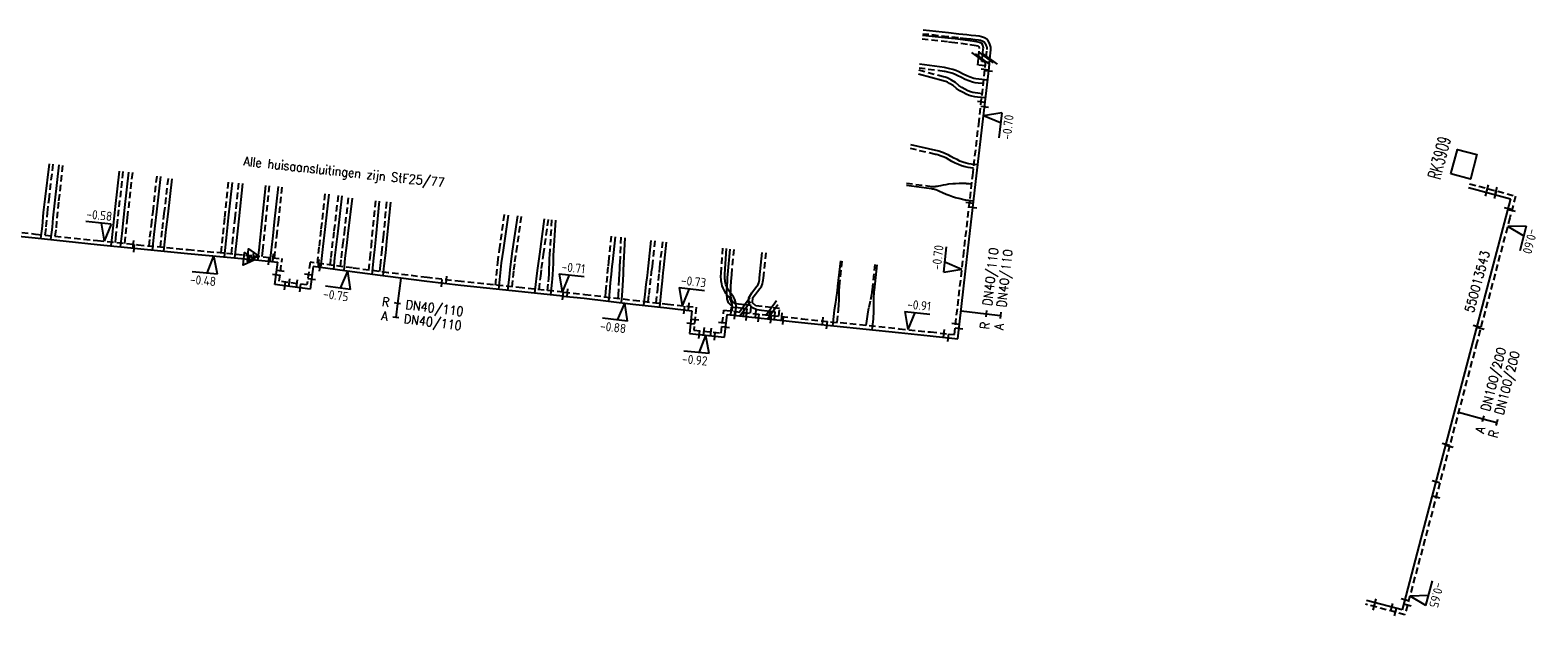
# Model space of a CAD drawing. Header units: millimetres. Extents: x 0 to 118212815, y 0 to 488348790.
# Tile 131 of 143: x 117733506 to 117881940, y 487526523 to 487584159. Entities that reach past the tile are written whole.
import ezdxf
from ezdxf.enums import TextEntityAlignment as Align

# ---------------------------------------------------------------- set-up
doc = ezdxf.new("R2010")
doc.units = ezdxf.units.MM
doc.header["$LTSCALE"] = 200
doc.linetypes.add('HIDDEN2', pattern=[4.7625, 3.175, -1.5875])
for name, color, linetype in [('WW-C-isolatieovergang', 7, 'Continuous'), ('WW-C-KAST', 7, 'Continuous'), ('WW-C-mof', 7, 'Continuous'), ('WW-C-VERLOOP', 7, 'Continuous'), ('WW-I-diam', 7, 'Continuous'), ('WW-I-info', 7, 'Continuous'), ('WW-I-NAP', 7, 'Continuous'), ('WW-L-aanvoer', 3, 'Continuous'), ('WW-L-retour', 3, 'HIDDEN2')]:
    doc.layers.add(name, color=color, linetype=linetype)
doc.styles.add('DIN17', font='ROMANS.SHX', dxfattribs={"width": 0.9})
doc.styles.add('ISOCP', font='ISOCP.SHX')

# ---------------------------------------------------------------- blocks, each defined once
blk = doc.blocks.new('LR-mof')
at = {"color": 0, "linetype": 'ByBlock', "lineweight": -2}
blk.add_line((0, -0.75), (0, 0.75), dxfattribs=at)
blk = doc.blocks.new('LR-DIAO2')
at = {"color": 0, "lineweight": -3}
blk.add_line((0, 0), (0, -5), dxfattribs=at)
at = {"color": 0, "linetype": 'Continuous', "lineweight": -3}
blk.add_line((0, -5), (0, -7.8), dxfattribs=at)
at = {"color": 0, "lineweight": -3}
for points in [[(0.61, -5), (0, -5), (-0.61, -5)], [(0.61, -7.8), (0, -7.8), (-0.61, -7.8)]]:
    blk.add_lwpolyline(points, dxfattribs=at)
at = {"color": 1, "lineweight": -3, "style": 'DIN17', "width": 0.9}
for tag, p in [('*1', (-1.61, -5)), ('*2', (-1.61, -7.78))]:
    blk.add_attdef(tag, text='', height=1.8, dxfattribs=at).set_placement(p, align=Align.MIDDLE_RIGHT)
for tag, p in [('*11', (1.61, -5)), ('*12', (1.61, -7.8))]:
    blk.add_attdef(tag, text='', height=1.8, dxfattribs=at).set_placement(p, align=Align.MIDDLE_LEFT)
blk = doc.blocks.new('nap1')
at = {"color": 0, "linetype": 'Continuous', "lineweight": -3}
for p, q in [((-1, 3.5), (0, 0)), ((-1, 3.5), (4, 3.5)), ((1, 3.5), (0, 0))]:
    blk.add_line(p, q, dxfattribs=at)
at = {"color": 0, "linetype": 'Continuous', "lineweight": -3, "style": 'ISOCP'}
for tag, p in [('*1', (1.7, 5)), ('*2', (4, 1.5))]:
    blk.add_attdef(tag, text='', height=1.8, dxfattribs=at).set_placement(p, align=Align.MIDDLE)
blk = doc.blocks.new('nap2')
at = {"color": 0, "linetype": 'Continuous', "lineweight": -3}
for p, q in [((1, 3.5), (-4, 3.5)), ((-1, 3.5), (0, 0)), ((1, 3.5), (0, 0))]:
    blk.add_line(p, q, dxfattribs=at)
at = {"color": 0, "linetype": 'Continuous', "lineweight": -3, "style": 'ISOCP'}
for tag, p in [('*1', (-1.5, 5)), ('*2', (-4, 1.5))]:
    blk.add_attdef(tag, text='', height=1.8, dxfattribs=at).set_placement(p, align=Align.MIDDLE)
blk = doc.blocks.new('LR-isoov')
at = {"color": 0, "linetype": 'ByBlock', "lineweight": -2}
blk.add_line((0.87, 1.5), (-0.87, -1.5), dxfattribs=at)
blk = doc.blocks.new('LR-VERL')
at = {"color": 0, "linetype": 'ByBlock', "lineweight": -2}
blk.add_lwpolyline([(1.08, 0), (-1.08, -1.25), (-1.08, 1.25)], close=True, dxfattribs=at)
blk = doc.blocks.new('LR-kast')
at = {"color": 0, "linetype": 'ByBlock', "lineweight": -3}
blk.add_lwpolyline([(-2.5, 2), (2.5, 2), (2.5, -2), (-2.5, -2)], close=True, dxfattribs=at)
at = {"color": 7, "linetype": 'ByBlock', "lineweight": -3, "style": 'DIN17', "width": 0.7}
for tag, p in [('*1', (0, 5)), ('*2', (0, -5))]:
    blk.add_attdef(tag, text='', height=2.5, dxfattribs=at).set_placement(p, align=Align.MIDDLE)
at = {"color": 0, "linetype": 'ByBlock', "lineweight": -2, "style": 'DIN17', "width": 0.3, "flags": 1}
for tag, p in [('OCODE', (5, 1.25)), ('NCODE', (10, 1.25)), ('BC', (15, 1.25)), ('RK', (20, 1.25)), ('ST', (5, -1.25)), ('VCODE', (10, -1.25)), ('NIVO', (15, -1.25)), ('IMM', (20, -1.25))]:
    blk.add_attdef(tag, text='', height=1.8, dxfattribs=at).set_placement(p, align=Align.MIDDLE)
blk = doc.blocks.new('LR-hyp')
at = {"color": 7, "linetype": 'ByBlock', "lineweight": -3, "style": 'DIN17', "width": 0.9}
blk.add_attdef('*1', text='', height=1.8, dxfattribs=at).set_placement((0, 0), align=Align.MIDDLE)
at = {"color": 7, "linetype": 'ByBlock', "lineweight": -2, "style": 'DIN17', "width": 0.9, "flags": 1}
blk.add_attdef('*2', text='', height=1.8, dxfattribs=at).set_placement((0, -5), align=Align.MIDDLE)

msp = doc.modelspace()

# ---------------------------------------------------------------- linework, layer by layer
at = {"layer": 'WW-L-aanvoer', "lineweight": -3}
for p, q in [((117823908, 487583891), (117821423, 487584159)), ((117823853, 487583380), (117821368, 487583647)), ((117824589, 487583300), (117823853, 487583380)), ((117824935, 487583781), (117823908, 487583891)), ((117825830, 487583133), (117824589, 487583300)), ((117825739, 487583693), (117824935, 487583781)), ((117826159, 487583648), (117825739, 487583693)), ((117826707, 487583007), (117825830, 487583133)), ((117826600, 487583600), (117826159, 487583648)), ((117826925, 487583565), (117826600, 487583600)), ((117826979, 487582945), (117826707, 487583007)), ((117827175, 487583511), (117826925, 487583565)), ((117827211, 487582834), (117826979, 487582945)), ((117827452, 487583403), (117827175, 487583511)), ((117827308, 487582676), (117827211, 487582834)), ((117827348, 487582398), (117827308, 487582676)), ((117827687, 487583268), (117827452, 487583403)), ((117827813, 487583093), (117827687, 487583268)), ((117827947, 487582864), (117827813, 487583093)), ((117828036, 487582686), (117827947, 487582864)), ((117828099, 487582488), (117828036, 487582686)), ((117827210, 487581062), (117827236, 487581314)), ((117827236, 487581314), (117827338, 487582300)), ((117827338, 487582300), (117827348, 487582398)), ((117827912, 487580451), (117828001, 487581320)), ((117828001, 487581320), (117828093, 487582215)), ((117828093, 487582215), (117828101, 487582287)), ((117828101, 487582287), (117828099, 487582488)), ((117823401, 487579174), (117820957, 487579827)), ((117823540, 487580469), (117821062, 487580801)), ((117823645, 487580455), (117823540, 487580469)), ((117823796, 487580426), (117823645, 487580455)), ((117824063, 487580366), (117823796, 487580426)), ((117824342, 487580295), (117824063, 487580366)), ((117824637, 487580188), (117824342, 487580295)), ((117824940, 487580050), (117824637, 487580188)), ((117825356, 487579843), (117824940, 487580050)), ((117825722, 487579660), (117825356, 487579843)), ((117826063, 487579525), (117825722, 487579660)), ((117827965, 487580970), (117827210, 487581062)), ((117827269, 487574859), (117827912, 487580451)), ((117823477, 487579154), (117823401, 487579174)), ((117823647, 487579096), (117823477, 487579154)), ((117823815, 487579031), (117823647, 487579096)), ((117824017, 487578920), (117823815, 487579031)), ((117824377, 487578706), (117824017, 487578920)), ((117824709, 487578426), (117824377, 487578706)), ((117825033, 487578194), (117824709, 487578426)), ((117825348, 487578025), (117825033, 487578194)), ((117826398, 487579416), (117826063, 487579525)), ((117826605, 487579361), (117826398, 487579416)), ((117826898, 487579327), (117826605, 487579361)), ((117827772, 487579233), (117826898, 487579327)), ((117825663, 487577856), (117825348, 487578025)), ((117825949, 487577744), (117825663, 487577856)), ((117826228, 487577662), (117825949, 487577744)), ((117826497, 487577614), (117826228, 487577662)), ((117826774, 487577575), (117826497, 487577614)), ((117827571, 487577485), (117826774, 487577575)), ((117826682, 487569825), (117827269, 487574859)), ((117822663, 487572316), (117820210, 487572889)), ((117822837, 487572276), (117822663, 487572316)), ((117822967, 487572242), (117822837, 487572276)), ((117823213, 487572162), (117822967, 487572242)), ((117823433, 487572080), (117823213, 487572162)), ((117823637, 487572003), (117823433, 487572080)), ((117823877, 487571893), (117823637, 487572003)), ((117824164, 487571741), (117823877, 487571893)), ((117824442, 487571578), (117824164, 487571741)), ((117824756, 487571417), (117824442, 487571578)), ((117825050, 487571274), (117824756, 487571417)), ((117825314, 487571173), (117825050, 487571274)), ((117825653, 487571071), (117825314, 487571173)), ((117825912, 487571012), (117825653, 487571071)), ((117826146, 487570982), (117825912, 487571012)), ((117826806, 487570894), (117826146, 487570982)), ((117825764, 487561889), (117826682, 487569825)), ((117822256, 487568535), (117819778, 487568870)), ((117822354, 487568522), (117822256, 487568535)), ((117822429, 487568508), (117822354, 487568522)), ((117822544, 487568481), (117822429, 487568508)), ((117822676, 487568443), (117822544, 487568481)), ((117822832, 487568387), (117822676, 487568443)), ((117823025, 487568298), (117822832, 487568387)), ((117823326, 487568157), (117823025, 487568298)), ((117823692, 487567999), (117823326, 487568157)), ((117823981, 487567887), (117823692, 487567999)), ((117824303, 487567772), (117823981, 487567887)), ((117824616, 487567673), (117824303, 487567772)), ((117824934, 487567583), (117824616, 487567673)), ((117825567, 487567434), (117824934, 487567583)), ((117825622, 487567428), (117825567, 487567434)), ((117826394, 487567339), (117825622, 487567428)), ((117790860, 487561349), (117791128, 487563834)), ((117791963, 487561230), (117792082, 487563732)), ((117794383, 487560970), (117794651, 487563455)), ((117795889, 487560808), (117796157, 487563293)), ((117801912, 487560160), (117802069, 487562657)), ((117802201, 487560129), (117802424, 487562619)), ((117805320, 487559793), (117805588, 487562279)), ((117824840, 487553784), (117825764, 487561889)), ((117790735, 487560160), (117790811, 487560892)), ((117790811, 487560892), (117790860, 487561349)), ((117791906, 487560149), (117791930, 487560627)), ((117791930, 487560627), (117791955, 487561074)), ((117791955, 487561074), (117791963, 487561230)), ((117794277, 487560029), (117794353, 487560683)), ((117794353, 487560683), (117794383, 487560970)), ((117795833, 487560282), (117795889, 487560808)), ((117813030, 487558964), (117813325, 487561446)), ((117816622, 487558577), (117816889, 487561063)), ((117790572, 487558392), (117790652, 487559294)), ((117790652, 487559294), (117790735, 487560160)), ((117791806, 487558041), (117791854, 487559023)), ((117791854, 487559023), (117791882, 487559592)), ((117791882, 487559592), (117791906, 487560149)), ((117794066, 487558189), (117794166, 487559142)), ((117794166, 487559142), (117794277, 487560029)), ((117795664, 487558592), (117795752, 487559494)), ((117795752, 487559494), (117795833, 487560282)), ((117801898, 487559950), (117801912, 487560160)), ((117801899, 487559863), (117801898, 487559950)), ((117801905, 487559682), (117801899, 487559863)), ((117801920, 487559524), (117801905, 487559682)), ((117801939, 487559406), (117801920, 487559524)), ((117801966, 487559274), (117801939, 487559406)), ((117802005, 487559128), (117801966, 487559274)), ((117802088, 487558907), (117802005, 487559128)), ((117802188, 487558683), (117802088, 487558907)), ((117802111, 487558568), (117802126, 487558961)), ((117802126, 487558961), (117802148, 487559460)), ((117802148, 487559460), (117802173, 487559808)), ((117802173, 487559808), (117802201, 487560129)), ((117804808, 487558681), (117805039, 487558959)), ((117805039, 487558959), (117805168, 487559138)), ((117805168, 487559138), (117805243, 487559303)), ((117805243, 487559303), (117805278, 487559468)), ((117805278, 487559468), (117805300, 487559603)), ((117805300, 487559603), (117805320, 487559793)), ((117812988, 487558610), (117813018, 487558865)), ((117813018, 487558865), (117813030, 487558964)), ((117785964, 487557990), (117788059, 487557781)), ((117788059, 487557781), (117792845, 487557208)), ((117790469, 487557493), (117790572, 487558392)), ((117791726, 487557342), (117791806, 487558041)), ((117793927, 487557084), (117794066, 487558189)), ((117795483, 487556906), (117795664, 487558592)), ((117802084, 487558192), (117802111, 487558568)), ((117802143, 487557720), (117802084, 487558192)), ((117802249, 487557341), (117802143, 487557720)), ((117802314, 487558468), (117802188, 487558683)), ((117802555, 487558179), (117802314, 487558468)), ((117802739, 487557912), (117802555, 487558179)), ((117802870, 487557647), (117802739, 487557912)), ((117802996, 487557285), (117802870, 487557647)), ((117804246, 487557201), (117804268, 487557823)), ((117804268, 487557823), (117804551, 487558304)), ((117804551, 487558304), (117804808, 487558681)), ((117812783, 487557181), (117812857, 487557601)), ((117812857, 487557601), (117812898, 487557898)), ((117812898, 487557898), (117812945, 487558265)), ((117812945, 487558265), (117812988, 487558610)), ((117816566, 487557407), (117816569, 487557712)), ((117816573, 487556997), (117816566, 487557407)), ((117816569, 487557712), (117816577, 487557967)), ((117816577, 487557967), (117816588, 487558176)), ((117816588, 487558176), (117816608, 487558449)), ((117816608, 487558449), (117816622, 487558577)), ((117792845, 487557208), (117796203, 487556823)), ((117796203, 487556823), (117798663, 487556548)), ((117798663, 487556548), (117798420, 487554302)), ((117801874, 487553934), (117802135, 487556174)), ((117802135, 487556174), (117809434, 487555387)), ((117802713, 487556876), (117802249, 487557341)), ((117803211, 487556822), (117802713, 487556876)), ((117802951, 487556086), (117802993, 487556558)), ((117802993, 487556558), (117803026, 487556923)), ((117803026, 487556923), (117802996, 487557285)), ((117803898, 487556748), (117803211, 487556822)), ((117804087, 487556728), (117803898, 487556748)), ((117804005, 487555972), (117804087, 487556728)), ((117804625, 487556840), (117804246, 487557201)), ((117805036, 487556626), (117804625, 487556840)), ((117805523, 487556573), (117805036, 487556626)), ((117806612, 487556456), (117805523, 487556573)), ((117806868, 487556428), (117806612, 487556456)), ((117806786, 487555672), (117806868, 487556428)), ((117812529, 487555068), (117812651, 487556269)), ((117812651, 487556269), (117812698, 487556631)), ((117812698, 487556631), (117812783, 487557181)), ((117816526, 487555737), (117816545, 487555992)), ((117816545, 487555992), (117816561, 487556283)), ((117816561, 487556283), (117816573, 487556717)), ((117816573, 487556717), (117816573, 487556997)), ((117809434, 487555387), (117819011, 487554399)), ((117816413, 487554667), (117816468, 487555191)), ((117816468, 487555191), (117816526, 487555737)), ((117819011, 487554399), (117822109, 487554081)), ((117798420, 487554302), (117801874, 487553934)), ((117822109, 487554081), (117824840, 487553784))]:
    msp.add_line(p, q, dxfattribs=at)
at = {"layer": 'WW-L-aanvoer'}
for p, q in [((117734988, 487567534), (117735395, 487571010)), ((117735965, 487567416), (117736356, 487570895)), ((117741903, 487566807), (117742288, 487570286)), ((117742828, 487566711), (117743228, 487570188)), ((117745979, 487566279), (117746379, 487569756)), ((117747086, 487566056), (117747493, 487569533)), ((117753048, 487565687), (117753414, 487569168)), ((117754070, 487565604), (117754435, 487569084)), ((117756337, 487565404), (117756703, 487568885)), ((117757566, 487565281), (117757949, 487568760)), ((117762548, 487564550), (117762929, 487568029)), ((117763824, 487564373), (117764238, 487567849)), ((117875121, 487568665), (117879257, 487567553)), ((117734835, 487566231), (117734988, 487567534)), ((117735780, 487565700), (117735965, 487567416)), ((117741699, 487564955), (117741903, 487566807)), ((117742718, 487565756), (117742828, 487566711)), ((117745825, 487564907), (117745979, 487566279)), ((117764817, 487564148), (117765237, 487567623)), ((117767572, 487563856), (117767909, 487567340)), ((117768664, 487563738), (117769007, 487567222)), ((117879257, 487567553), (117878795, 487565806)), ((117734568, 487563660), (117734719, 487564855)), ((117734719, 487564855), (117734835, 487566231)), ((117735707, 487564758), (117735780, 487565700)), ((117741578, 487563753), (117741699, 487564955)), ((117742564, 487564152), (117742718, 487565756)), ((117745675, 487563752), (117745825, 487564907)), ((117746910, 487564553), (117747086, 487566056)), ((117752875, 487564048), (117753048, 487565687)), ((117753813, 487563156), (117754070, 487565604)), ((117756043, 487562507), (117756337, 487565404)), ((117757417, 487563933), (117757566, 487565281)), ((117780094, 487562501), (117780587, 487565966)), ((117781008, 487562416), (117781510, 487565880)), ((117783676, 487562127), (117784147, 487565595)), ((117785044, 487561979), (117785256, 487565473)), ((117878795, 487565806), (117875547, 487553516)), ((117730742, 487564056), (117733998, 487563720)), ((117733998, 487563720), (117740100, 487563079)), ((117735555, 487563556), (117735707, 487564758)), ((117741492, 487562933), (117741578, 487563753)), ((117742399, 487562838), (117742564, 487564152)), ((117745565, 487562518), (117745675, 487563752)), ((117746675, 487562411), (117746910, 487564553)), ((117752644, 487561844), (117752875, 487564048)), ((117757133, 487561410), (117757417, 487563933)), ((117762363, 487562868), (117762548, 487564550)), ((117763511, 487561756), (117763824, 487564373)), ((117764674, 487562964), (117764817, 487564148)), ((117767476, 487562868), (117767572, 487563856)), ((117768516, 487562240), (117768664, 487563738)), ((117740100, 487563079), (117744062, 487562664)), ((117744062, 487562664), (117749012, 487562184)), ((117749012, 487562184), (117754678, 487561654)), ((117753665, 487561749), (117753813, 487563156)), ((117755920, 487561530), (117756043, 487562507)), ((117762136, 487560791), (117762363, 487562868)), ((117764520, 487561725), (117764674, 487562964)), ((117767358, 487561719), (117767476, 487562868)), ((117768371, 487560963), (117768516, 487562240)), ((117779915, 487561249), (117780094, 487562501)), ((117780860, 487561401), (117781008, 487562416)), ((117783485, 487560737), (117783642, 487561879)), ((117783642, 487561879), (117783676, 487562127)), ((117785030, 487561744), (117785044, 487561983)), ((117754678, 487561654), (117755082, 487561614)), ((117755082, 487561614), (117757886, 487561335)), ((117757599, 487559124), (117757886, 487561335)), ((117761384, 487560893), (117761084, 487558656)), ((117765194, 487560377), (117761384, 487560893)), ((117763410, 487560619), (117763511, 487561756)), ((117764409, 487560483), (117764520, 487561725)), ((117768720, 487559913), (117765194, 487560377)), ((117767182, 487560116), (117767358, 487561719)), ((117768263, 487559974), (117768371, 487560963)), ((117779643, 487558651), (117779915, 487561249)), ((117780686, 487559863), (117780753, 487560581)), ((117780753, 487560581), (117780860, 487561401)), ((117783397, 487559983), (117783485, 487560737)), ((117784970, 487560123), (117784996, 487560646)), ((117784996, 487560646), (117785019, 487561223)), ((117785019, 487561223), (117785030, 487561744)), ((117761084, 487558656), (117757599, 487559124)), ((117772551, 487559430), (117768720, 487559913)), ((117775898, 487559046), (117772551, 487559430)), ((117781915, 487558412), (117775898, 487559046)), ((117780522, 487558559), (117780686, 487559863)), ((117783182, 487558280), (117783397, 487559983)), ((117784769, 487558114), (117784900, 487559345)), ((117784900, 487559345), (117784942, 487559689)), ((117784942, 487559689), (117784970, 487560123)), ((117785964, 487557990), (117781915, 487558412)), ((117875547, 487553516), (117870424, 487534133)), ((117870424, 487534133), (117868572, 487527125)), ((117868572, 487527125), (117865082, 487528048))]:
    msp.add_line(p, q, dxfattribs=at)
at = {"layer": 'WW-L-retour', "lineweight": -3}
for p, q in [((117823813, 487583002), (117821327, 487583269)), ((117823868, 487583513), (117821382, 487583781)), ((117824543, 487582923), (117823813, 487583002)), ((117824893, 487583403), (117823868, 487583513)), ((117825777, 487582757), (117824543, 487582923)), ((117825698, 487583316), (117824893, 487583403)), ((117826118, 487583270), (117825698, 487583316)), ((117826638, 487582633), (117825777, 487582757)), ((117826559, 487583222), (117826118, 487583270)), ((117826865, 487583189), (117826559, 487583222)), ((117826853, 487582584), (117826638, 487582633)), ((117827066, 487583146), (117826865, 487583189)), ((117827288, 487583059), (117827066, 487583146)), ((117827427, 487582980), (117827288, 487583059)), ((117827494, 487582886), (117827427, 487582980)), ((117827612, 487582683), (117827494, 487582886)), ((117827683, 487582542), (117827612, 487582683)), ((117826794, 487580730), (117826869, 487581457)), ((117826915, 487582531), (117826853, 487582584)), ((117826869, 487581457), (117826960, 487582339)), ((117826970, 487582434), (117826915, 487582531)), ((117826960, 487582339), (117826970, 487582434)), ((117827534, 487580492), (117827632, 487581445)), ((117827632, 487581445), (117827634, 487581461)), ((117827634, 487581461), (117827715, 487582254)), ((117827719, 487582428), (117827683, 487582542)), ((117827715, 487582254), (117827720, 487582305)), ((117827720, 487582305), (117827719, 487582428)), ((117823442, 487579557), (117820998, 487580210)), ((117823500, 487580091), (117821021, 487580423)), ((117823584, 487580080), (117823500, 487580091)), ((117823718, 487580053), (117823584, 487580080)), ((117823975, 487579996), (117823718, 487580053)), ((117824231, 487579931), (117823975, 487579996)), ((117824493, 487579836), (117824231, 487579931)), ((117824776, 487579707), (117824493, 487579836)), ((117825186, 487579503), (117824776, 487579707)), ((117827549, 487580638), (117826794, 487580730)), ((117826891, 487574903), (117827534, 487580492)), ((117823588, 487579518), (117823442, 487579557)), ((117823777, 487579453), (117823588, 487579518)), ((117823976, 487579376), (117823777, 487579453)), ((117824206, 487579250), (117823976, 487579376)), ((117824598, 487579017), (117824206, 487579250)), ((117824942, 487578726), (117824598, 487579017)), ((117825235, 487578517), (117824942, 487578726)), ((117825568, 487579313), (117825186, 487579503)), ((117825527, 487578360), (117825235, 487578517)), ((117825823, 487578202), (117825527, 487578360)), ((117825935, 487579168), (117825568, 487579313)), ((117826072, 487578104), (117825823, 487578202)), ((117826291, 487579052), (117825935, 487579168)), ((117826533, 487578987), (117826291, 487579052)), ((117826855, 487578949), (117826533, 487578987)), ((117827351, 487578896), (117826855, 487578949)), ((117826315, 487578033), (117826072, 487578104)), ((117826557, 487577990), (117826315, 487578033)), ((117826822, 487577952), (117826557, 487577990)), ((117827237, 487577905), (117826822, 487577952)), ((117826304, 487569869), (117826891, 487574903)), ((117822622, 487571936), (117820169, 487572509)), ((117822746, 487571907), (117822622, 487571936)), ((117822861, 487571877), (117822746, 487571907)), ((117823089, 487571803), (117822861, 487571877)), ((117823300, 487571724), (117823089, 487571803)), ((117823490, 487571652), (117823300, 487571724)), ((117823709, 487571552), (117823490, 487571652)), ((117823979, 487571409), (117823709, 487571552)), ((117824259, 487571244), (117823979, 487571409)), ((117824586, 487571078), (117824259, 487571244)), ((117824898, 487570925), (117824586, 487571078)), ((117825192, 487570813), (117824898, 487570925)), ((117825556, 487570703), (117825192, 487570813)), ((117825387, 487561932), (117826304, 487569869)), ((117825845, 487570638), (117825556, 487570703)), ((117826096, 487570605), (117825845, 487570638)), ((117826385, 487570567), (117826096, 487570605)), ((117822280, 487568753), (117819799, 487569066)), ((117822336, 487568745), (117822280, 487568753)), ((117822413, 487568745), (117822336, 487568745)), ((117822491, 487568748), (117822413, 487568745)), ((117822594, 487568755), (117822491, 487568748)), ((117822686, 487568765), (117822594, 487568755)), ((117822787, 487568781), (117822686, 487568765)), ((117822944, 487568814), (117822787, 487568781)), ((117823125, 487568854), (117822944, 487568814)), ((117823386, 487568905), (117823125, 487568854)), ((117823667, 487568951), (117823386, 487568905)), ((117823933, 487568988), (117823667, 487568951)), ((117824329, 487569029), (117823933, 487568988)), ((117824606, 487569049), (117824329, 487569029)), ((117824981, 487569063), (117824606, 487569049)), ((117825246, 487569065), (117824981, 487569063)), ((117825439, 487569062), (117825246, 487569065)), ((117825631, 487569055), (117825439, 487569062)), ((117825699, 487569052), (117825631, 487569055)), ((117825951, 487569024), (117825699, 487569052)), ((117826203, 487568993), (117825951, 487569024)), ((117790483, 487561389), (117790750, 487563875)), ((117791584, 487561271), (117791703, 487563773)), ((117794761, 487560929), (117795029, 487563415)), ((117795511, 487560848), (117795779, 487563334)), ((117801533, 487560201), (117801690, 487562698)), ((117802579, 487560088), (117802802, 487562578)), ((117805698, 487559752), (117805966, 487562238)), ((117824506, 487554203), (117825387, 487561932)), ((117790356, 487560198), (117790433, 487560932)), ((117790433, 487560932), (117790483, 487561389)), ((117791526, 487560166), (117791551, 487560647)), ((117791551, 487560647), (117791576, 487561093)), ((117791576, 487561093), (117791584, 487561271)), ((117794654, 487559983), (117794730, 487560640)), ((117794730, 487560640), (117794761, 487560929)), ((117795374, 487559532), (117795455, 487560321)), ((117795455, 487560321), (117795511, 487560848)), ((117813186, 487558947), (117813454, 487561433)), ((117816433, 487558598), (117816700, 487561083)), ((117790194, 487558431), (117790273, 487559329)), ((117790273, 487559329), (117790356, 487560198)), ((117791427, 487558072), (117791474, 487559042)), ((117791474, 487559042), (117791503, 487559610)), ((117791503, 487559610), (117791526, 487560166)), ((117794444, 487558146), (117794543, 487559099)), ((117794543, 487559099), (117794654, 487559983)), ((117795286, 487558630), (117795374, 487559532)), ((117801518, 487559961), (117801533, 487560201)), ((117801519, 487559856), (117801518, 487559961)), ((117801526, 487559657), (117801519, 487559856)), ((117801543, 487559476), (117801526, 487559657)), ((117801565, 487559338), (117801543, 487559476)), ((117801596, 487559187), (117801565, 487559338)), ((117801643, 487559012), (117801596, 487559187)), ((117801736, 487558763), (117801643, 487559012)), ((117802490, 487558548), (117802505, 487558945)), ((117802505, 487558945), (117802527, 487559438)), ((117802527, 487559438), (117802552, 487559778)), ((117802552, 487559778), (117802579, 487560088)), ((117805340, 487558726), (117805498, 487558946)), ((117805498, 487558946), (117805607, 487559184)), ((117805607, 487559184), (117805651, 487559398)), ((117805651, 487559398), (117805677, 487559552)), ((117805677, 487559552), (117805698, 487559752)), ((117813165, 487558548), (117813176, 487558856)), ((117813176, 487558856), (117813186, 487558947)), ((117786010, 487558367), (117788105, 487558158)), ((117788105, 487558158), (117792889, 487557585)), ((117790135, 487557915), (117790194, 487558431)), ((117791392, 487557765), (117791427, 487558072)), ((117792889, 487557585), (117796246, 487557201)), ((117794352, 487557418), (117794444, 487558146)), ((117795146, 487557327), (117795286, 487558630)), ((117801849, 487558509), (117801736, 487558763)), ((117802002, 487558248), (117801849, 487558509)), ((117802252, 487557949), (117802002, 487558248)), ((117802410, 487557719), (117802252, 487557949)), ((117802519, 487557500), (117802410, 487557719)), ((117802466, 487558203), (117802490, 487558548)), ((117802516, 487557796), (117802466, 487558203)), ((117802589, 487557539), (117802516, 487557796)), ((117802621, 487557206), (117802519, 487557500)), ((117802887, 487557240), (117802589, 487557539)), ((117804619, 487557315), (117804647, 487557840)), ((117804647, 487557840), (117804933, 487558189)), ((117804933, 487558189), (117805112, 487558452)), ((117805112, 487558452), (117805340, 487558726)), ((117813118, 487557127), (117813143, 487557596)), ((117813143, 487557596), (117813160, 487558191)), ((117813160, 487558191), (117813165, 487558548)), ((117816095, 487556902), (117816259, 487557660)), ((117816259, 487557660), (117816338, 487557997)), ((117816338, 487557997), (117816372, 487558170)), ((117816372, 487558170), (117816398, 487558320)), ((117816398, 487558320), (117816415, 487558433)), ((117816415, 487558433), (117816433, 487558598)), ((117796246, 487557201), (117799081, 487556883)), ((117799081, 487556883), (117798839, 487554640)), ((117801540, 487554352), (117801801, 487556592)), ((117801801, 487556592), (117809474, 487555765)), ((117802607, 487556505), (117802615, 487556592)), ((117802615, 487556592), (117802645, 487556924)), ((117802645, 487556924), (117802621, 487557206)), ((117803252, 487557200), (117802887, 487557240)), ((117803852, 487557135), (117803252, 487557200)), ((117804505, 487557065), (117803852, 487557135)), ((117804424, 487556309), (117804505, 487557065)), ((117804945, 487557046), (117804619, 487557315)), ((117805246, 487556985), (117804945, 487557046)), ((117805564, 487556951), (117805246, 487556985)), ((117806486, 487556851), (117805564, 487556951)), ((117807286, 487556765), (117806486, 487556851)), ((117807205, 487556009), (117807286, 487556765)), ((117812956, 487555405), (117813055, 487556340)), ((117813055, 487556340), (117813081, 487556632)), ((117813081, 487556632), (117813118, 487557127)), ((117815908, 487555757), (117815974, 487556215)), ((117815974, 487556215), (117816095, 487556902)), ((117798839, 487554640), (117801540, 487554352)), ((117809474, 487555765), (117819050, 487554777)), ((117815822, 487555110), (117815880, 487555530)), ((117815880, 487555530), (117815908, 487555757)), ((117819050, 487554777), (117822149, 487554459)), ((117822149, 487554459), (117824506, 487554203))]:
    msp.add_line(p, q, dxfattribs=at)
at = {"layer": 'WW-L-retour'}
for p, q in [((117735365, 487567490), (117735772, 487570966)), ((117736343, 487567374), (117736733, 487570852)), ((117742281, 487566765), (117742665, 487570244)), ((117743206, 487566668), (117743606, 487570145)), ((117745602, 487566322), (117746001, 487569799)), ((117746709, 487566101), (117747116, 487569577)), ((117752670, 487565727), (117753036, 487569208)), ((117753692, 487565643), (117754058, 487569124)), ((117756715, 487565365), (117757081, 487568845)), ((117757944, 487565239), (117758327, 487568718)), ((117762170, 487564591), (117762551, 487568070)), ((117763446, 487564418), (117763861, 487567894)), ((117875225, 487569051), (117879745, 487567835)), ((117879745, 487567835), (117879182, 487565703)), ((117735214, 487566193), (117735365, 487567490)), ((117736159, 487565665), (117736343, 487567374)), ((117742076, 487564915), (117742281, 487566765)), ((117743096, 487565716), (117743206, 487566668)), ((117745448, 487564953), (117745602, 487566322)), ((117764440, 487564194), (117764860, 487567668)), ((117767193, 487563893), (117767531, 487567377)), ((117768285, 487563776), (117768629, 487567259)), ((117734994, 487563997), (117735097, 487564816)), ((117735097, 487564816), (117735214, 487566193)), ((117736085, 487564720), (117736159, 487565665)), ((117741956, 487563714), (117742076, 487564915)), ((117742942, 487564111), (117743096, 487565716)), ((117745297, 487563793), (117745448, 487564953)), ((117746532, 487564596), (117746709, 487566101)), ((117752497, 487564088), (117752670, 487565727)), ((117753435, 487563196), (117753692, 487565643)), ((117756421, 487562464), (117756715, 487565365)), ((117757794, 487563891), (117757944, 487565239)), ((117779718, 487562554), (117780211, 487566019)), ((117781384, 487562361), (117781886, 487565825)), ((117784053, 487562076), (117784523, 487565544)), ((117784665, 487562002), (117784877, 487565496)), ((117879182, 487565703), (117875934, 487553414)), ((117730781, 487564434), (117734037, 487564097)), ((117734037, 487564097), (117740139, 487563457)), ((117735981, 487563893), (117736085, 487564720)), ((117740139, 487563457), (117744101, 487563042)), ((117741910, 487563271), (117741956, 487563714)), ((117742824, 487563176), (117742942, 487564111)), ((117745220, 487562933), (117745297, 487563793)), ((117746338, 487562825), (117746532, 487564596)), ((117752305, 487562258), (117752497, 487564088)), ((117757553, 487561750), (117757794, 487563891)), ((117761986, 487562909), (117762170, 487564591)), ((117763133, 487561795), (117763446, 487564418)), ((117764297, 487563010), (117764440, 487564194)), ((117767098, 487562905), (117767193, 487563893)), ((117768138, 487562280), (117768285, 487563776)), ((117744101, 487563042), (117749048, 487562563)), ((117749048, 487562563), (117754714, 487562032)), ((117753326, 487562162), (117753435, 487563196)), ((117754714, 487562032), (117755488, 487561955)), ((117755488, 487561955), (117758313, 487561675)), ((117756346, 487561870), (117756421, 487562464)), ((117761801, 487561220), (117761986, 487562909)), ((117764142, 487561765), (117764297, 487563010)), ((117766980, 487561759), (117767098, 487562905)), ((117767993, 487561005), (117768138, 487562280)), ((117779538, 487561296), (117779718, 487562554)), ((117781237, 487561350), (117781384, 487562361)), ((117783862, 487560689), (117784019, 487561827)), ((117784019, 487561827), (117784053, 487562076)), ((117784650, 487561759), (117784665, 487562006)), ((117758025, 487559451), (117758313, 487561675)), ((117761058, 487561321), (117760758, 487559083)), ((117765244, 487560754), (117761058, 487561321)), ((117763067, 487561049), (117763133, 487561795)), ((117764066, 487560913), (117764142, 487561765)), ((117768769, 487560290), (117765244, 487560754)), ((117766847, 487560543), (117766980, 487561759)), ((117767927, 487560401), (117767993, 487561005)), ((117779305, 487559069), (117779538, 487561296)), ((117781064, 487559821), (117781131, 487560539)), ((117781131, 487560539), (117781237, 487561350)), ((117783775, 487559937), (117783862, 487560689)), ((117784591, 487560145), (117784616, 487560663)), ((117784616, 487560663), (117784639, 487561234)), ((117784639, 487561234), (117784650, 487561759)), ((117760758, 487559083), (117758025, 487559451)), ((117772596, 487559807), (117768769, 487560290)), ((117775940, 487559424), (117772596, 487559807)), ((117781954, 487558790), (117775940, 487559424)), ((117780947, 487558896), (117781064, 487559821)), ((117783608, 487558617), (117783775, 487559937)), ((117784431, 487558531), (117784523, 487559388)), ((117784523, 487559388), (117784563, 487559724)), ((117784563, 487559724), (117784591, 487560145)), ((117786010, 487558367), (117781954, 487558790)), ((117875934, 487553414), (117870811, 487534031)), ((117870811, 487534031), (117868857, 487526636)), ((117868857, 487526636), (117864980, 487527661))]:
    msp.add_line(p, q, dxfattribs=at)

# ---------------------------------------------------------------- block references
at = {"layer": 'WW-C-isolatieovergang', "linetype": 'Continuous', "lineweight": -3}
for p, xscale, yscale, zscale, rotation in [((117826869, 487581457), 499.9999999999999, 499.9999999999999, 499.9999999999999, 84.0958), ((117827236, 487581314), 499.9999999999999, 499.9999999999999, 499.9999999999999, 84.0958), ((117827604, 487581466), 499.9999999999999, 499.9999999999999, 499.9999999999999, 83.42661588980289), ((117828001, 487581320), 500.0000000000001, 500.0000000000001, 500.0000000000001, 84.13260000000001), ((117803852, 487557135), 499.9999999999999, 499.9999999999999, 499.9999999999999, 173.8447), ((117803898, 487556748), 499.9999999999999, 499.9999999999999, 499.9999999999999, 173.8447), ((117806486, 487556851), 499.9999999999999, 499.9999999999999, 499.9999999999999, 173.8447), ((117806612, 487556456), 499.9999999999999, 499.9999999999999, 499.9999999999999, 173.8447)]:
    msp.add_blockref('LR-isoov', p, dxfattribs=dict(at, xscale=xscale, yscale=yscale, zscale=zscale, rotation=rotation))
at = {"layer": 'WW-C-KAST', "linetype": 'Continuous'}
ref = msp.add_blockref('LR-kast', (117874662, 487570964), dxfattribs=dict(at, xscale=500.0000000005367, yscale=500.0000000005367, zscale=500.0000000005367, rotation=75.1439802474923))
ref.add_attrib('*1', 'RK3909', dxfattribs={"layer": '0', "color": 7, "linetype": 'ByBlock', "lineweight": -3, "height": 1250, "rotation": 75.14398, "style": 'DIN17', "width": 0.65}).set_placement((117872245, 487571605), align=Align.MIDDLE)
at = {"layer": 'WW-C-mof', "linetype": 'Continuous', "lineweight": -3}
for p, xscale, yscale, zscale, rotation in [((117827508, 487580268), 499.9999999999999, 499.9999999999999, 499.9999999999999, 83.4392), ((117827875, 487580127), 499.9999999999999, 499.9999999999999, 499.9999999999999, 83.4392), ((117827142, 487577085), 499.9999999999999, 499.9999999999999, 499.9999999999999, 83.4392), ((117827469, 487576602), 499.9999999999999, 499.9999999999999, 499.9999999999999, 83.4392), ((117825989, 487567145), 500, 500, 500, 83.40860000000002), ((117826319, 487566692), 500, 500, 500, 83.40860000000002), ((117797908, 487556632), 499.9999999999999, 499.9999999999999, 499.9999999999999, 353.6003), ((117798354, 487556964), 499.9999999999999, 499.9999999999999, 499.9999999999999, 353.6003), ((117802518, 487556515), 499.9999999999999, 499.9999999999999, 499.9999999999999, 353.8447), ((117802887, 487556093), 499.9999999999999, 499.9999999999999, 499.9999999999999, 353.8447), ((117803762, 487556381), 499.9999999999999, 499.9999999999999, 499.9999999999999, 353.8447), ((117804040, 487555969), 499.9999999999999, 499.9999999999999, 499.9999999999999, 353.8447), ((117804956, 487556252), 499.9999999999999, 499.9999999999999, 499.9999999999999, 353.8447), ((117805236, 487555840), 499.9999999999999, 499.9999999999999, 499.9999999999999, 353.8447), ((117806316, 487556105), 499.9999999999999, 499.9999999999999, 499.9999999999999, 353.8447), ((117806444, 487555709), 499.9999999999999, 499.9999999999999, 499.9999999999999, 353.8447), ((117807511, 487555976), 499.9999999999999, 499.9999999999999, 499.9999999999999, 353.8447), ((117807639, 487555580), 499.9999999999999, 499.9999999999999, 499.9999999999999, 353.8447), ((117811539, 487555552), 500, 500, 500, 354.1092), ((117798525, 487555269), 500.0000000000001, 500.0000000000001, 500.0000000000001, 83.8419), ((117798949, 487555659), 500.0000000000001, 500.0000000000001, 500.0000000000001, 83.8419), ((117799389, 487554199), 500.0000000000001, 500.0000000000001, 500.0000000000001, 353.9153), ((117799852, 487554532), 500.0000000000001, 500.0000000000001, 500.0000000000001, 353.9153), ((117800542, 487554458), 500.0000000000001, 500.0000000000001, 500.0000000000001, 353.9153), ((117800910, 487554037), 500.0000000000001, 500.0000000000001, 500.0000000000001, 353.9153), ((117801657, 487555361), 500, 500, 500, 83.36000000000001), ((117801989, 487554920), 500, 500, 500, 83.36000000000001), ((117811958, 487555126), 500, 500, 500, 354.1092), ((117823473, 487554315), 500, 500, 500, 353.795), ((117824623, 487555235), 500, 500, 500, 83.49469999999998), ((117824955, 487554789), 500, 500, 500, 83.49469999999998), ((117823895, 487553887), 500, 500, 500, 353.795)]:
    msp.add_blockref('LR-mof', p, dxfattribs=dict(at, xscale=xscale, yscale=yscale, zscale=zscale, rotation=rotation))
at = {"layer": 'WW-C-mof', "linetype": 'Continuous'}
for p, xscale, yscale, zscale, rotation in [((117876878, 487568193), 500.0000000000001, 500.0000000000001, 500.0000000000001, 344.9433000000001), ((117876979, 487568580), 500.0000000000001, 500.0000000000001, 500.0000000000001, 344.9433000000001), ((117877776, 487567951), 500.0000000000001, 500.0000000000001, 500.0000000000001, 344.9433000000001), ((117877830, 487568351), 500.0000000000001, 500.0000000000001, 500.0000000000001, 344.9433000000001), ((117879003, 487566594), 500, 500, 500, 75.194), ((117879364, 487566395), 500, 500, 500, 75.194), ((117743668, 487563088), 499.9999999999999, 499.9999999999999, 499.9999999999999, 354.022), ((117743753, 487562696), 499.9999999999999, 499.9999999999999, 499.9999999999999, 354.022), ((117757419, 487561764), 500.0000000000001, 500.0000000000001, 500.0000000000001, 354.3339999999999), ((117757004, 487561423), 500.0000000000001, 500.0000000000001, 500.0000000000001, 354.3339999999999), ((117758154, 487560449), 500, 500, 500, 82.6079), ((117761915, 487561205), 500, 500, 500, 352.2834), ((117762043, 487560804), 500, 500, 500, 352.2834), ((117757721, 487560058), 500, 500, 500, 82.6079), ((117758590, 487558991), 499.9999999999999, 499.9999999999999, 499.9999999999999, 352.3477), ((117759010, 487559318), 499.9999999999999, 499.9999999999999, 499.9999999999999, 352.3477), ((117759772, 487559216), 499.9999999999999, 499.9999999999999, 499.9999999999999, 352.3477), ((117760109, 487558787), 499.9999999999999, 499.9999999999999, 499.9999999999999, 352.3477), ((117760892, 487560083), 500.0000000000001, 500.0000000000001, 500.0000000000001, 82.3731), ((117761216, 487559643), 500.0000000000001, 500.0000000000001, 500.0000000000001, 82.3731), ((117774033, 487559260), 500.0000000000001, 500.0000000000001, 500.0000000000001, 353.4678999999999), ((117774497, 487559589), 500.0000000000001, 500.0000000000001, 500.0000000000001, 353.4678999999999), ((117785962, 487557990), 499.9999999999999, 499.9999999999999, 499.9999999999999, 354.0475), ((117786405, 487558328), 500, 500, 500, 354.3193), ((117875936, 487554990), 499.9999999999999, 499.9999999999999, 499.9999999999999, 75.1962), ((117876298, 487554792), 499.9999999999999, 499.9999999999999, 499.9999999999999, 75.1962), ((117872871, 487543390), 499.9999999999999, 499.9999999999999, 499.9999999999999, 75.1962), ((117873232, 487543190), 499.9999999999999, 499.9999999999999, 499.9999999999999, 75.1962), ((117871900, 487539715), 499.9999999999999, 499.9999999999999, 499.9999999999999, 75.1962), ((117871916, 487538210), 499.9999999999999, 499.9999999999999, 499.9999999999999, 75.1962), ((117865829, 487527437), 500, 500, 500, 345.1938000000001), ((117865929, 487527824), 500, 500, 500, 345.1938000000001), ((117867578, 487527388), 500, 500, 500, 345.1938000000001), ((117868833, 487528110), 499.9999999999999, 499.9999999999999, 499.9999999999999, 75.1962), ((117869105, 487527575), 499.9999999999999, 499.9999999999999, 499.9999999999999, 75.1962), ((117867912, 487526886), 500, 500, 500, 345.1938000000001)]:
    msp.add_blockref('LR-mof', p, dxfattribs=dict(at, xscale=xscale, yscale=yscale, zscale=zscale, rotation=rotation))
at = {"layer": 'WW-C-mof', "xscale": 500.0000000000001, "yscale": 500.0000000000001, "zscale": 500.0000000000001, "rotation": 354.3339999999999}
for p in [(117755082, 487561614), (117755488, 487561955)]:
    msp.add_blockref('LR-mof', p, dxfattribs=at)
at = {"layer": 'WW-C-VERLOOP', "linetype": 'Continuous', "xscale": 500.0000000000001, "yscale": 500.0000000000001, "zscale": 500.0000000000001, "rotation": 354.3339999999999}
for p in [(117755082, 487561614), (117755488, 487561955)]:
    msp.add_blockref('LR-VERL', p, dxfattribs=at)
at = {"layer": 'WW-I-diam', "linetype": 'Continuous', "lineweight": -3, "xscale": 499.9999999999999, "yscale": 499.9999999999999, "zscale": 499.9999999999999, "rotation": 83.40862000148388}
msp.add_blockref('LR-DIAO2', (117825155, 487556543), dxfattribs=at).add_auto_attribs({'*1': 'R', '*11': 'DN40/110', '*2': 'A', '*12': 'DN40/110'})
at = {"layer": 'WW-I-diam', "linetype": 'Continuous'}
for p, xscale, yscale, zscale, rotation, values in [((117769991, 487559753), 499.9999999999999, 499.9999999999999, 499.9999999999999, 352.8020224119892, {'*1': 'R', '*11': 'DN40/110', '*2': 'A', '*12': 'DN40/110'}), ((117874122, 487546557), 500, 500, 500, 75.1961973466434, {'*1': 'A', '*11': 'DN100/200', '*2': 'R', '*12': 'DN100/200'})]:
    msp.add_blockref('LR-DIAO2', p, dxfattribs=dict(at, xscale=xscale, yscale=yscale, zscale=zscale, rotation=rotation)).add_auto_attribs(values)
at = {"layer": 'WW-I-info', "linetype": 'Continuous', "xscale": 500.0000000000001, "yscale": 500.0000000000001, "zscale": 500.0000000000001, "rotation": 74.84080191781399}
msp.add_blockref('LR-hyp', (117875970, 487559423), dxfattribs=at).add_auto_attribs({'*1': '550013543'})
at = {"layer": 'WW-I-NAP', "linetype": 'Continuous', "lineweight": -3}
ref = msp.add_blockref('nap1', (117827370, 487575742), dxfattribs=dict(at, xscale=500, yscale=500, zscale=500, rotation=263.4139780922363))
ref.add_attrib('*1', '-0.70', dxfattribs={"layer": '0', "color": 1, "linetype": 'Continuous', "lineweight": -3, "height": 900, "rotation": 83.41398, "style": 'ISOCP'}).set_placement((117829756, 487574610), align=Align.MIDDLE)
at = {"layer": 'WW-I-NAP', "linetype": 'Continuous'}
ref = msp.add_blockref('nap2', (117740808, 487563387), dxfattribs=dict(at, xscale=500, yscale=500, zscale=500, rotation=354.0219636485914))
ref.add_attrib('*1', '-0.58', dxfattribs={"layer": '0', "color": 1, "linetype": 'Continuous', "lineweight": -3, "height": 900, "rotation": 354.02196, "style": 'ISOCP'}).set_placement((117740322, 487565951), align=Align.MIDDLE)
at = {"layer": 'WW-I-NAP', "linetype": 'Continuous', "lineweight": -3}
ref = msp.add_blockref('nap1', (117878970, 487564838), dxfattribs=dict(at, xscale=500, yscale=500, zscale=500, rotation=255.1938173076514))
ref.add_attrib('*1', '-0.60', dxfattribs={"layer": '0', "color": 1, "linetype": 'Continuous', "lineweight": -3, "height": 900, "rotation": 255.19382, "style": 'ISOCP'}).set_placement((117881169, 487563377), align=Align.MIDDLE)
at = {"layer": 'WW-I-NAP', "linetype": 'Continuous'}
ref = msp.add_blockref('nap1', (117751603, 487561942), dxfattribs=dict(at, xscale=500, yscale=500, zscale=500, rotation=174.6495467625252))
ref.add_attrib('*1', '-0.48', dxfattribs={"layer": '0', "color": 1, "linetype": 'Continuous', "lineweight": -3, "height": 900, "rotation": 354.64955, "style": 'ISOCP'}).set_placement((117750523, 487559532), align=Align.MIDDLE)
at = {"layer": 'WW-I-NAP', "linetype": 'Continuous', "lineweight": -3}
ref = msp.add_blockref('nap1', (117825241, 487560655), dxfattribs=dict(at, xscale=500.0000000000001, yscale=500.0000000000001, zscale=500.0000000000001, rotation=83.49471327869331))
ref.add_attrib('*1', '-0.70', dxfattribs={"layer": '0', "color": 1, "linetype": 'Continuous', "lineweight": -3, "height": 900, "rotation": 83.49471, "style": 'ISOCP'}).set_placement((117822854, 487561783), align=Align.MIDDLE)
at = {"layer": 'WW-I-NAP', "linetype": 'Continuous'}
ref = msp.add_blockref('nap1', (117764784, 487560432), dxfattribs=dict(at, xscale=499.9999999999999, yscale=499.9999999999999, zscale=499.9999999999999, rotation=172.2834075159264))
ref.add_attrib('*1', '-0.75', dxfattribs={"layer": '0', "color": 1, "linetype": 'Continuous', "lineweight": -3, "height": 900, "rotation": 352.28341, "style": 'ISOCP'}).set_placement((117763606, 487558069), align=Align.MIDDLE)
ref = msp.add_blockref('nap1', (117785891, 487558379), dxfattribs=dict(at, xscale=500, yscale=500, zscale=500, rotation=354.046675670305))
ref.add_attrib('*1', '-0.71', dxfattribs={"layer": '0', "color": 1, "linetype": 'Continuous', "lineweight": -3, "height": 900, "rotation": 354.04668, "style": 'ISOCP'}).set_placement((117786996, 487560778), align=Align.MIDDLE)
ref = msp.add_blockref('nap1', (117797700, 487557038), dxfattribs=dict(at, xscale=500, yscale=500, zscale=500, rotation=353.6002872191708))
ref.add_attrib('*1', '-0.73', dxfattribs={"layer": '0', "color": 1, "linetype": 'Continuous', "lineweight": -3, "height": 900, "rotation": 353.60029, "style": 'ISOCP'}).set_placement((117798824, 487559428), align=Align.MIDDLE)
at = {"layer": 'WW-I-NAP', "linetype": 'Continuous', "lineweight": -3}
ref = msp.add_blockref('nap1', (117792043, 487557304), dxfattribs=dict(at, xscale=499.9999999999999, yscale=499.9999999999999, zscale=499.9999999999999, rotation=173.1702281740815))
ref.add_attrib('*1', '-0.88', dxfattribs={"layer": '0', "color": 1, "linetype": 'Continuous', "lineweight": -3, "height": 900, "rotation": 353.17023, "style": 'ISOCP'}).set_placement((117790902, 487554923), align=Align.MIDDLE)
ref = msp.add_blockref('nap1', (117819928, 487554687), dxfattribs=dict(at, xscale=499.9999999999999, yscale=499.9999999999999, zscale=499.9999999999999, rotation=354.1475002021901))
ref.add_attrib('*1', '-0.91', dxfattribs={"layer": '0', "color": 1, "linetype": 'Continuous', "lineweight": -3, "height": 900, "rotation": 354.1475, "style": 'ISOCP'}).set_placement((117821029, 487557087), align=Align.MIDDLE)
ref = msp.add_blockref('nap1', (117800034, 487554114), dxfattribs=dict(at, xscale=500.0000000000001, yscale=500.0000000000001, zscale=500.0000000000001, rotation=174.4002022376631))
ref.add_attrib('*1', '-0.92', dxfattribs={"layer": '0', "color": 1, "linetype": 'Continuous', "lineweight": -3, "height": 900, "rotation": 354.4002, "style": 'ISOCP'}).set_placement((117798943, 487551709), align=Align.MIDDLE)
ref = msp.add_blockref('nap2', (117869357, 487528473), dxfattribs=dict(at, xscale=500.0000000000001, yscale=500.0000000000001, zscale=500.0000000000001, rotation=255.1938173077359))
ref.add_attrib('*1', '-0.65', dxfattribs={"layer": '0', "color": 1, "linetype": 'Continuous', "lineweight": -3, "height": 900, "rotation": 255.19382, "style": 'ISOCP'}).set_placement((117871966, 487528559), align=Align.MIDDLE)

# ---------------------------------------------------------------- texts
at = {"layer": 'WW-I-info', "lineweight": -3, "style": 'DIN17', "width": 0.9}
msp.add_text('Alle huisaansluitingen zijn StF25/77', height=900, rotation=353.85947, dxfattribs=at).set_placement((117754473, 487570836))

doc.saveas('drawing.dxf')
